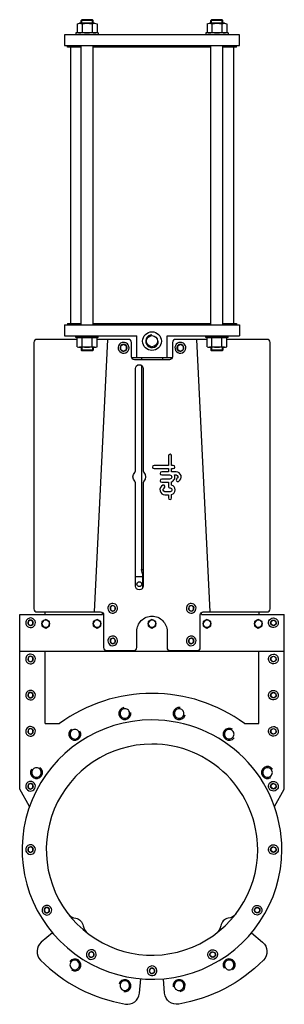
# Model space of a CAD drawing. Header units: millimetres. Extents: x 100 to 538, y 87 to 1719.
import ezdxf

# ---------------------------------------------------------------- set-up
doc = ezdxf.new("R2010")
doc.units = ezdxf.units.MM
doc.layers.add('CYL-XDN350A', color=7, linetype='Continuous')

msp = doc.modelspace()

# ---------------------------------------------------------------- linework, layer by layer
at = {"layer": 'CYL-XDN350A'}
for points in [[(203, 1719.5), (201.7, 1718.2)], [(221.7, 1718.2), (201.7, 1718.2)], [(201.7, 1713.5), (201.7, 1718.2)], [(220.5, 1719.5), (203, 1719.5)], [(203, 1713.5), (203, 1719.5)], [(220.5, 1713.5), (220.5, 1719.5)], [(220.5, 1719.5), (221.7, 1718.2)], [(221.7, 1713.5), (221.7, 1718.2)], [(418, 1719.5), (416.7, 1718.2)], [(436.7, 1718.2), (416.7, 1718.2)], [(416.7, 1713.5), (416.7, 1718.2)], [(435.5, 1719.5), (418, 1719.5)], [(418, 1713.5), (418, 1719.5)], [(435.5, 1719.5), (436.7, 1718.2)], [(435.5, 1713.5), (435.5, 1719.5)], [(436.7, 1713.5), (436.7, 1718.2)], [(195.3, 1712.8), (195.3, 1698.2)], [(224.1, 1713.5), (199.4, 1713.5)], [(203.5, 1712.8), (203.5, 1698.2)], [(220, 1712.8), (220, 1698.2)], [(228.2, 1712.8), (228.2, 1698.2)], [(410.3, 1712.8), (410.3, 1698.2)], [(439.1, 1713.5), (414.4, 1713.5)], [(418.5, 1712.8), (418.5, 1698.2)], [(435, 1712.8), (435, 1698.2)], [(443.2, 1712.8), (443.2, 1698.2)], [(464.2, 1694.5), (174.2, 1694.5), (174.2, 1676.5)], [(230.2, 1697.5), (193.2, 1697.5)], [(193.2, 1697.5), (193.2, 1694.5)], [(230.2, 1697.5), (230.2, 1694.5)], [(445.2, 1697.5), (408.2, 1697.5)], [(408.2, 1697.5), (408.2, 1694.5)], [(445.2, 1697.5), (445.2, 1694.5)], [(464.2, 1676.5), (464.2, 1694.5)], [(174.2, 1676.5), (464.2, 1676.5)], [(179.2, 1674), (179.2, 1676.5)], [(201.7, 1674), (179.2, 1674)], [(184.2, 1674), (184.2, 1216)], [(201.7, 1213.5), (201.7, 1676.5)], [(221.7, 1213.5), (221.7, 1676.5)], [(416.7, 1674), (221.7, 1674)], [(416.7, 1213.5), (416.7, 1676.5)], [(436.7, 1213.5), (436.7, 1676.5)], [(459.2, 1674), (436.7, 1674)], [(454.2, 1674), (454.2, 1216)], [(459.2, 1674), (459.2, 1676.5)], [(174.2, 1213.5), (464.2, 1213.5)], [(174.2, 1213.5), (174.2, 1195.5)], [(179.2, 1216), (179.2, 1213.5)], [(179.2, 1216), (201.7, 1216)], [(221.7, 1216), (416.7, 1216)], [(436.7, 1216), (459.2, 1216)], [(459.2, 1216), (459.2, 1213.5)], [(464.2, 1213.5), (464.2, 1195.5)], [(174.2, 1195.5), (294.2, 1195.5)], [(193.2, 1192.5), (193.2, 1195.5)], [(230.2, 1192.5), (193.2, 1192.5)], [(195.3, 1177.2), (195.3, 1191.8)], [(203.5, 1177.2), (203.5, 1191.8)], [(220, 1177.2), (220, 1191.8)], [(228.2, 1177.2), (228.2, 1191.8)], [(230.2, 1192.5), (230.2, 1195.5)], [(294.2, 1159.5), (294.2, 1195.5)], [(344.2, 1195.5), (464.2, 1195.5)], [(344.2, 1159.5), (344.2, 1195.5)], [(408.2, 1192.5), (408.2, 1195.5)], [(445.2, 1192.5), (408.2, 1192.5)], [(410.3, 1177.2), (410.3, 1191.8)], [(418.5, 1177.2), (418.5, 1191.8)], [(435, 1177.2), (435, 1191.8)], [(443.2, 1177.2), (443.2, 1191.8)], [(445.2, 1192.5), (445.2, 1195.5)], [(224.1, 1176.5), (199.4, 1176.5)], [(201.7, 1176.5), (201.7, 1171.7)], [(203, 1176.5), (203, 1170.5)], [(220.5, 1176.5), (220.5, 1170.5)], [(221.7, 1176.5), (221.7, 1171.7)], [(245.7, 1189.5), (223.3, 737.5)], [(392.7, 1189.5), (415.2, 737.5)], [(439.1, 1176.5), (414.4, 1176.5)], [(416.7, 1176.5), (416.7, 1171.7)], [(418, 1176.5), (418, 1170.5)], [(435.5, 1176.5), (435.5, 1170.5)], [(436.7, 1176.5), (436.7, 1171.7)], [(203, 1170.5), (201.7, 1171.7)], [(221.7, 1171.7), (201.7, 1171.7)], [(220.5, 1170.5), (203, 1170.5)], [(220.5, 1170.5), (221.7, 1171.7)], [(285.3, 1159.5), (353.1, 1159.5)], [(301.7, 1159.5), (301.7, 1155.5)], [(336.7, 1159.5), (336.7, 1155.5)], [(436.7, 1171.7), (416.7, 1171.7)], [(418, 1170.5), (416.7, 1171.7)], [(435.5, 1170.5), (418, 1170.5)], [(435.5, 1170.5), (436.7, 1171.7)], [(301.7, 1146.5), (301.7, 808)], [(303.7, 800.5), (301.7, 808)], [(301.7, 808), (304.7, 808)], [(303.7, 800.5), (304.7, 800.5)], [(303.7, 800.5), (303.7, 777)], [(303.7, 795.5), (291.7, 795.5)], [(141.7, 737.5), (141.7, 733.5)], [(237.2, 733.5), (237.2, 736.5)], [(401.2, 733.5), (401.2, 736.5)], [(496.7, 733.5), (496.7, 737.5)], [(100.2, 443.5), (100.2, 733.5)], [(100.2, 733.5), (237.2, 733.5)], [(401.2, 733.5), (538.2, 733.5)], [(538.2, 443.5), (538.2, 733.5)], [(100.2, 672.5), (538.2, 672.5)], [(142.2, 552.5), (142.2, 672.5)], [(496.2, 552.5), (496.2, 672.5)], [(142.2, 552.5), (166.3, 552.5)], [(472.2, 552.5), (496.2, 552.5)], [(116.5, 415.2), (100.2, 443.5)], [(521.9, 415.2), (538.2, 443.5)]]:
    msp.add_lwpolyline(points, dxfattribs=at)
for points in [[(195.3, 1712.8, -0.176991), (203.5, 1712.8, -0.088495), (220, 1712.8, -0.176991), (228.2, 1712.8)], [(195.3, 1698.2, 0.176991), (203.5, 1698.2, 0.088495), (220, 1698.2, 0.176991), (228.2, 1698.2)], [(410.3, 1712.8, -0.176991), (418.5, 1712.8, -0.088495), (435, 1712.8, -0.176991), (443.2, 1712.8)], [(410.3, 1698.2, 0.176991), (418.5, 1698.2, 0.088495), (435, 1698.2, 0.176991), (443.2, 1698.2)], [(195.3, 1191.8, -0.176991), (203.5, 1191.8, -0.088495), (220, 1191.8, -0.176991), (228.2, 1191.8)], [(319.2, 1197, 2.414214), (329.7, 1186.5)], [(410.3, 1191.8, -0.176991), (418.5, 1191.8, -0.088495), (435, 1191.8, -0.176991), (443.2, 1191.8)], [(195.3, 1189.5), (128.7, 1189.5, 0.414214), (123.7, 1184.5), (123.7, 742.5, 0.414214), (128.7, 737.5), (234.2, 737.5, -0.414214), (239.2, 732.5), (239.2, 678.5, 0.414214), (244.2, 673.5), (289.2, 673.5, 0.414214), (294.2, 678.5), (294.2, 705.5, -0.414214), (319.2, 730.5, -0.414214), (344.2, 705.5), (344.2, 678.5, 0.414214), (349.2, 673.5), (394.2, 673.5, 0.414214), (399.2, 678.5), (399.2, 732.5, -0.414214), (404.2, 737.5), (509.7, 737.5, 0.414214), (514.7, 742.5), (514.7, 1184.5, 0.414214), (509.7, 1189.5), (443.2, 1189.5)], [(195.3, 1177.2, 0.176991), (203.5, 1177.2, 0.088495), (220, 1177.2, 0.176991), (228.2, 1177.2)], [(410.3, 1189.5), (358.2, 1189.5, 0.414214), (353.2, 1184.5), (353.2, 1160.5, -0.414214), (348.2, 1155.5), (290.2, 1155.5, -0.414214), (285.2, 1160.5), (285.2, 1184.5, 0.414214), (280.2, 1189.5), (228.2, 1189.5)], [(410.3, 1177.2, 0.176991), (418.5, 1177.2, 0.088495), (435, 1177.2, 0.176991), (443.2, 1177.2)], [(319.2, 602.5, 0.159284), (166.3, 552.5, 0.414214)], [(472.2, 552.5, 0.159284), (319.2, 602.5, 0.414214)], [(272.4, 578.9, 2.37758), (284.2, 570.8, 0.010871)], [(366, 578.9, 2.37758), (373.9, 566.9, 0.010871)], [(319.2, 558.5, 2.414214), (534.2, 343.5, 0.414214), (319.2, 558.5, 0.414214)], [(185.9, 543, 2.37758), (199.9, 540.1, 0.010871)], [(452.6, 543, 2.37758), (455.2, 529, 0.010871)], [(119.7, 476.8, 2.37758), (133.7, 479.5, 0.010871)], [(518.8, 476.8, 2.37758), (515.8, 462.8, 0.010871)], [(180.2, 237.2, 0.191989), (192.9, 229.6, -0.323654), (205.3, 217.2, 0.191989), (212.9, 204.5, 0.191989)], [(458.3, 237.2, -0.191989), (445.5, 229.6, 0.323654), (433.1, 217.2, -0.191989), (425.5, 204.5, -0.191989)], [(154.5, 205.3), (136, 189.8, 0.438866), (134.7, 160.4, 0.155879), (275.1, 87.3, 0.438866), (298.4, 105.2), (300.5, 129.3)], [(483.9, 205.3), (502.4, 189.8, -0.438866), (503.8, 160.4, -0.155879), (363.4, 87.3, -0.438866), (340.1, 105.2), (338, 129.3)], [(185.9, 143.9, 2.37758), (183.3, 158, 0.010871)], [(452.6, 143.9, 2.37758), (438.6, 146.9, 0.010871)], [(272.4, 108.1, 2.37758), (264.6, 120.1, 0.010871)], [(366, 108.1, 2.37758), (354.2, 116.2, 0.010871)]]:
    msp.add_lwpolyline(points, format="xyb", dxfattribs=at)
for points in [[(272.2, 1184.5, 2.414214), (281.2, 1175.5, 0.414214)], [(272.2, 1181.2, 2.414214), (277.9, 1175.5, 0.414214)], [(366.2, 1184.5, 2.414214), (375.2, 1175.5, 0.414214)], [(366.2, 1181.2, 2.414214), (371.9, 1175.5, 0.414214)], [(291.7, 971.5), (291.7, 1141, -1), (304.7, 1141), (304.7, 971.5, 0.192582), (305.8, 968.7, -0.4), (305.8, 954.3, 0.192582), (304.7, 951.5), (304.7, 780.5, -1), (291.7, 780.5), (291.7, 951.5, 0.192582), (290.6, 954.3, -0.4), (290.6, 968.7, 0.192582)], [(351.7, 980.3), (351.7, 994), (351.7, 996.4, 1), (346.4, 996.4), (346.4, 994), (346.4, 980.3), (322.7, 980.3, 1), (322.7, 975.1), (346.4, 975.1), (346.4, 969.9), (335.3, 969.9, 1), (335.3, 964.6), (348.4, 964.6, -1), (348.4, 957.7), (335.3, 957.7, 1), (335.3, 952.5), (346.4, 952.5), (346.4, 945.7, 0.414214), (349.1, 943.1, -1), (349.1, 936.9), (340.7, 936.9, -0.794623), (339.4, 942.8, 1), (337.1, 947.5, 0.794623), (340.7, 931.7), (346.4, 931.7), (346.4, 926.6, 1), (351.7, 926.6), (351.7, 932.1, 0.722745), (351.7, 947.9), (351.7, 953.1, 0.419737), (356.3, 964.6), (359, 964.6, -0.767176), (360.6, 958.6, 1), (363.3, 954, 0.767176), (359, 969.9), (351.7, 969.9), (351.7, 975.1), (354.4, 975.1, 1), (354.4, 980.3)], [(246.2, 743.5, 2.414214), (254.2, 751.5, 0.414214)], [(376.2, 743.5, 2.414214), (384.2, 751.5, 0.414214)], [(249.7, 743.5, 2.414214), (254.2, 748.1, 0.414214)], [(379.7, 743.5, 2.414214), (384.2, 748.1, 0.414214)], [(110.2, 719.5, 2.414214), (118.2, 727.5, 0.414214)], [(113.7, 719.5, 2.414214), (118.2, 724.1, 0.414214)], [(143.2, 724.2, 2.414214), (149.5, 718, 0.414214)], [(228.2, 724.2, 2.414214), (234.5, 718, 0.414214)], [(319.2, 724.2, 2.414214), (325.5, 718, 0.414214)], [(410.2, 724.2, 2.414214), (416.5, 718, 0.414214)], [(495.2, 724.2, 2.414214), (501.5, 718, 0.414214)], [(528.2, 719.5, -2.414214), (520.2, 727.5, -0.414214)], [(524.8, 719.5, -2.414214), (520.2, 724.1, -0.414214)], [(246.2, 689.5, 2.414214), (254.2, 697.5, 0.414214)], [(249.7, 689.5, 2.414214), (254.2, 694.1, 0.414214)], [(376.2, 689.5, 2.414214), (384.2, 697.5, 0.414214)], [(379.7, 689.5, 2.414214), (384.2, 694.1, 0.414214)], [(110.2, 659.5, 2.414214), (118.2, 667.5, 0.414214)], [(113.7, 659.5, 2.414214), (118.2, 664.1, 0.414214)], [(528.2, 659.5, -2.414214), (520.2, 667.5, -0.414214)], [(524.8, 659.5, -2.414214), (520.2, 664.1, -0.414214)], [(110.2, 599.5, 2.414214), (118.2, 607.5, 0.414214)], [(113.7, 599.5, 2.414214), (118.2, 604.1, 0.414214)], [(528.2, 599.5, -2.414214), (520.2, 607.5, -0.414214)], [(524.8, 599.5, -2.414214), (520.2, 604.1, -0.414214)], [(272.8, 576.9, 2.384831), (282.2, 570.5, 0.419317)], [(365.7, 576.9, 2.384831), (371.9, 567.4, 0.419317)], [(110.2, 539.5, 2.414214), (118.2, 547.5, 0.414214)], [(113.7, 539.5, 2.414214), (118.2, 544.1, 0.414214)], [(187, 541.4, 2.384831), (198.2, 539.1, 0.419317)], [(451.5, 541.4, 2.384831), (453.6, 530.2, 0.419317)], [(528.2, 539.5, -2.414214), (520.2, 547.5, -0.414214)], [(524.8, 539.5, -2.414214), (520.2, 544.1, -0.414214)], [(319.2, 518.5, 2.414214), (494.2, 343.5, 0.414214)], [(121.3, 475.7, 2.384831), (132.5, 477.8, 0.419317)], [(517.1, 475.7, 2.384831), (514.8, 464.5, 0.419317)], [(110.2, 448.5, 2.414214), (118.2, 456.5, 0.414214)], [(113.7, 448.5, 2.414214), (118.2, 453.1, 0.414214)], [(528.2, 448.5, -2.414214), (520.2, 456.5, -0.414214)], [(524.8, 448.5, -2.414214), (520.2, 453.1, -0.414214)], [(110.2, 343.5, 2.414214), (118.2, 351.5, 0.414214)], [(113.7, 343.5, 2.414214), (118.2, 348.1, 0.414214)], [(528.2, 343.5, -2.414214), (520.2, 351.5, -0.414214)], [(524.8, 343.5, -2.414214), (520.2, 348.1, -0.414214)], [(137.2, 243, 2.414214), (145.2, 251, 0.414214)], [(140.6, 243, 2.414214), (145.2, 247.6, 0.414214)], [(501.3, 243, -2.414214), (493.3, 251, -0.414214)], [(497.9, 243, -2.414214), (493.3, 247.6, -0.414214)], [(210.7, 169.4, 2.414214), (218.7, 177.4, 0.414214)], [(214.2, 169.4, 2.414214), (218.7, 174, 0.414214)], [(427.7, 169.4, -2.414214), (419.7, 177.4, -0.414214)], [(424.3, 169.4, -2.414214), (419.7, 174, -0.414214)], [(187, 145.6, 2.384831), (184.9, 156.8, 0.419317)], [(311.2, 142.5, 2.414214), (319.2, 150.5, 0.414214)], [(314.7, 142.5, 2.414214), (319.2, 147.1, 0.414214)], [(451.5, 145.6, 2.384831), (440.3, 147.9, 0.419317)], [(272.8, 110.1, 2.384831), (266.5, 119.6, 0.419317)], [(365.7, 110.1, 2.384831), (356.2, 116.5, 0.419317)]]:
    msp.add_lwpolyline(points, format="xyb", close=True, dxfattribs=at)
for points in [[(272.2, 1181.2), (267.3, 1178.3), (267.3, 1172.6), (272.2, 1169.8), (277.2, 1172.6), (277.2, 1178.3)], [(366.2, 1181.2), (361.3, 1178.3), (361.3, 1172.6), (366.2, 1169.8), (371.2, 1172.6), (371.2, 1178.3)], [(250.3, 741.2), (254.2, 738.9), (258.2, 741.2), (258.2, 745.8), (254.2, 748.1), (250.3, 745.8)], [(380.3, 741.2), (384.2, 738.9), (388.2, 741.2), (388.2, 745.8), (384.2, 748.1), (380.3, 745.8)], [(114.3, 717.2), (118.2, 714.9), (122.2, 717.2), (122.2, 721.8), (118.2, 724.1), (114.3, 721.8)], [(143.2, 725.2), (137, 721.6), (137, 714.4), (143.2, 710.8), (149.5, 714.4), (149.5, 721.6)], [(228.2, 725.2), (222, 721.6), (222, 714.4), (228.2, 710.8), (234.5, 714.4), (234.5, 721.6)], [(319.2, 725.2), (313, 721.6), (313, 714.4), (319.2, 710.8), (325.5, 714.4), (325.5, 721.6)], [(410.2, 725.2), (404, 721.6), (404, 714.4), (410.2, 710.8), (416.5, 714.4), (416.5, 721.6)], [(495.2, 725.2), (489, 721.6), (489, 714.4), (495.2, 710.8), (501.5, 714.4), (501.5, 721.6)], [(524.2, 717.2), (520.2, 714.9), (516.3, 717.2), (516.3, 721.8), (520.2, 724.1), (524.2, 721.8)], [(250.3, 687.2), (254.2, 684.9), (258.2, 687.2), (258.2, 691.8), (254.2, 694.1), (250.3, 691.8)], [(380.3, 687.2), (384.2, 684.9), (388.2, 687.2), (388.2, 691.8), (384.2, 694.1), (380.3, 691.8)], [(114.3, 657.2), (118.2, 654.9), (122.2, 657.2), (122.2, 661.8), (118.2, 664.1), (114.3, 661.8)], [(524.2, 657.2), (520.2, 654.9), (516.3, 657.2), (516.3, 661.8), (520.2, 664.1), (524.2, 661.8)], [(114.3, 597.2), (118.2, 594.9), (122.2, 597.2), (122.2, 601.8), (118.2, 604.1), (114.3, 601.8)], [(524.2, 597.2), (520.2, 594.9), (516.3, 597.2), (516.3, 601.8), (520.2, 604.1), (524.2, 601.8)], [(114.3, 537.2), (118.2, 534.9), (122.2, 537.2), (122.2, 541.8), (118.2, 544.1), (114.3, 541.8)], [(524.2, 537.2), (520.2, 534.9), (516.3, 537.2), (516.3, 541.8), (520.2, 544.1), (524.2, 541.8)], [(114.3, 446.2), (118.2, 443.9), (122.2, 446.2), (122.2, 450.8), (118.2, 453.1), (114.3, 450.8)], [(524.2, 446.2), (520.2, 443.9), (516.3, 446.2), (516.3, 450.8), (520.2, 453.1), (524.2, 450.8)], [(114.3, 341.2), (118.2, 338.9), (122.2, 341.2), (122.2, 345.8), (118.2, 348.1), (114.3, 345.8)], [(524.2, 341.2), (520.2, 338.9), (516.3, 341.2), (516.3, 345.8), (520.2, 348.1), (524.2, 345.8)], [(141.2, 240.7), (145.2, 238.4), (149.1, 240.7), (149.1, 245.3), (145.2, 247.6), (141.2, 245.3)], [(497.3, 240.7), (493.3, 238.4), (489.3, 240.7), (489.3, 245.3), (493.3, 247.6), (497.3, 245.3)], [(214.8, 167.1), (218.7, 164.8), (222.7, 167.1), (222.7, 171.7), (218.7, 174), (214.8, 171.7)], [(423.7, 167.1), (419.7, 164.8), (415.8, 167.1), (415.8, 171.7), (419.7, 174), (423.7, 171.7)], [(315.3, 140.2), (319.2, 137.9), (323.2, 140.2), (323.2, 144.8), (319.2, 147.1), (315.3, 144.8)]]:
    msp.add_lwpolyline(points, close=True, dxfattribs=at)
for centre, radius in [((319.2, 1186.5), 15.5), ((319.2, 1186.5), 9.22), ((298.2, 783.5), 4), ((143.2, 718), 6.23), ((228.2, 718), 6.23), ((319.2, 718), 6.23), ((410.2, 718), 6.23), ((495.2, 718), 6.23)]:
    msp.add_circle(centre, radius, dxfattribs=at)

doc.saveas('drawing.dxf')
